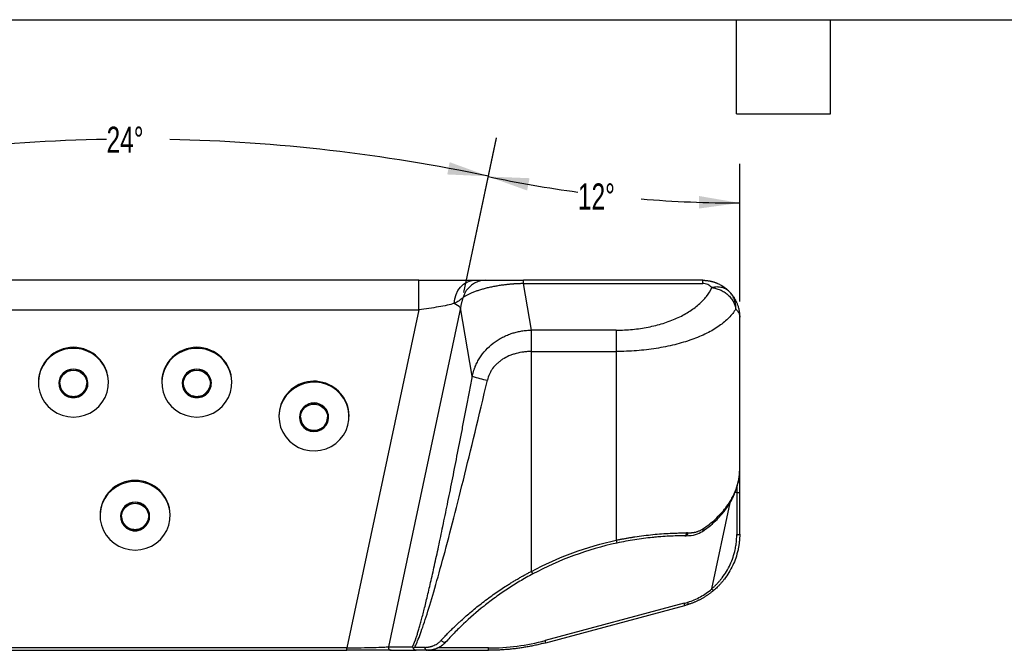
# Model space of a CAD drawing. Header units: millimetres. Extents: x 32 to 1494, y 32 to 1048.
# Tile 19 of 27: x 389 to 788, y 792 to 1048. Entities that reach past the tile are written whole.
import ezdxf

# ---------------------------------------------------------------- set-up
doc = ezdxf.new("R2010")
doc.units = ezdxf.units.MM
doc.header["$LTSCALE"] = 5
doc.layers.add('DIMENSIONS', color=140, linetype='Continuous', lineweight=25)
doc.layers.add('TEXT', color=140, linetype='Continuous', lineweight=25)
doc.styles.add('SLDTEXTSTYLE0', font='TXT', dxfattribs={"width": 0.7})
doc.dimstyles.new('SLDDIMSTYLE3', dxfattribs={"dimtxt": 10.790039, "dimasz": 16.51, "dimexe": 0, "dimexo": 0.0625, "dimgap": 2.69751, "dimtad": 0, "dimtih": 1, "dimtoh": 1, "dimdec": 4, "dimlfac": 5, "dimzin": 12, "dimdsep": 46, "dimtxsty": 'SLDTEXTSTYLE0', "dimsah": 1, "dimcen": 0.09, "dimadec": 0, "dimazin": 3, "dimtfac": 1, "dimtdec": 0, "dimtofl": 0, "dimtmove": 0, "dimatfit": 3, "dimfxl": 0, "dimfrac": 2, "dimtolj": 1, "dimtzin": 12, "dimarcsym": 0})

# ---------------------------------------------------------------- blocks, each defined once
blk = doc.blocks.new('_D_8')
at = {"layer": 'DIMENSIONS'}
for p, q in [((302.63, 937.1), (289.3, 999.79)), ((568.92, 937.1), (582.24, 999.79))]:
    blk.add_line(p, q, dxfattribs=at)
for start, end in [(90.96113, 102), (78, 88.8313)]:
    blk.add_arc((435.77, 310.7), 688.61, start, end, dxfattribs=at)
for points in [[(292.6, 984.27), (309.29, 985.01), (308.29, 989.99)], [(578.94, 984.27), (563.25, 989.99), (562.26, 985.01)]]:
    blk.add_solid(points, dxfattribs=at)
at = {"layer": 'DIMENSIONS', "insert": (424.22, 1004.38), "char_height": 10.583, "attachment_point": 1, "style": 'SLDTEXTSTYLE0'}
blk.add_mtext('24°', dxfattribs=at)
blk = doc.blocks.new('_D_10')
at = {"layer": 'DIMENSIONS'}
for p, q in [((568.92, 937.1), (582.22, 999.69)), ((680.77, 933.46), (680.77, 989.33))]:
    blk.add_line(p, q, dxfattribs=at)
for start, end in [(258, 262.3096), (265.3211, 270)]:
    blk.add_arc((680.77, 1463.34), 489.88, start, end, dxfattribs=at)
for points in [[(578.92, 984.16), (594.64, 978.5), (595.61, 983.49)], [(680.77, 973.45), (664.31, 976.27), (664.22, 971.19)]]:
    blk.add_solid(points, dxfattribs=at)
at = {"layer": 'DIMENSIONS', "insert": (615.22, 981.37), "char_height": 10.583, "attachment_point": 1, "style": 'SLDTEXTSTYLE0'}
blk.add_mtext('12°', dxfattribs=at)

msp = doc.modelspace()

# ---------------------------------------------------------------- linework, layer by layer
for p, q in [((550.738857, 942.112455), (320.807455, 942.112455)), ((550.738857, 930.151293), (550.738857, 942.112455)), ((593.095425, 940.772709), (593.095425, 942.112455)), ((665.773156, 942.112455), (593.095425, 942.112455)), ((665.773156, 940.772709), (665.773156, 942.112455)), ((596.393745, 921.905195), (593.095425, 940.772709)), ((593.095425, 940.772709), (665.773156, 940.772709)), ((320.807455, 930.151293), (550.738857, 930.151293)), ((550.738857, 930.151293), (521.602841, 793.077115)), ((567.597917, 930.889254), (538.397592, 793.512525)), ((572.422409, 903.291518), (567.597917, 930.889254)), ((680.735323, 927.562661), (680.773156, 927.112455)), ((680.773156, 865.666477), (680.773156, 927.112455)), ((596.363302, 913.244906), (596.343159, 921.904262)), ((596.393745, 913.244941), (596.393745, 921.905195)), ((630.773156, 921.905195), (596.393745, 921.905195)), ((630.773156, 921.905195), (630.773156, 913.244941)), ((596.363302, 913.244906), (596.393745, 913.244941)), ((596.363302, 824.125205), (596.363302, 913.244906)), ((596.393745, 913.244941), (630.773156, 913.244941)), ((630.773156, 913.244941), (630.773156, 836.761609)), ((396.573156, 900.94099), (396.573156, 900.607592)), ((404.873156, 900.313418), (404.873156, 900.274195)), ((416.673156, 900.274195), (416.673156, 900.313418)), ((424.973156, 900.607592), (424.973156, 900.94099)), ((446.573156, 900.94099), (446.573156, 900.607592)), ((454.873156, 900.313418), (454.873156, 900.274195)), ((466.673156, 900.274195), (466.673156, 900.313418)), ((474.973156, 900.607592), (474.973156, 900.94099)), ((460.773156, 894.920224), (458.889861, 895.272475)), ((494.073156, 887.21286), (494.073156, 886.879463)), ((502.373156, 886.585289), (502.373156, 886.546065)), ((502.810206, 886.56294), (503.075561, 888.348973)), ((514.173156, 886.546065), (514.173156, 886.585289)), ((522.473156, 886.879463), (522.473156, 887.21286)), ((513.470751, 884.821605), (512.5154, 883.191613)), ((680.68879, 863.855482), (680.773156, 865.666477)), ((679.573156, 858.035357), (679.573156, 856.034777)), ((679.573156, 856.034777), (678.868066, 856.034777)), ((679.573156, 856.034777), (679.573156, 839.012352)), ((680.773156, 839.247692), (680.773156, 856.270117)), ((676.798091, 851.839613), (669.403262, 817.049676)), ((421.573156, 847.009053), (421.573156, 846.675655)), ((429.873156, 846.381481), (429.873156, 846.342258)), ((441.673156, 846.342258), (441.673156, 846.381481)), ((449.973156, 846.675655), (449.973156, 847.009053)), ((658.537727, 838.52074), (658.970535, 838.52074)), ((659.663913, 839.72074), (659.220463, 839.72074)), ((630.773156, 836.761609), (631.026074, 835.588565)), ((596.929672, 823.067271), (596.363302, 824.125205)), ((658.309091, 811.177513), (601.989509, 796.086727)), ((602.218145, 795.17913), (658.537727, 810.269917)), ((660.066713, 810.723495), (659.776917, 811.612948)), ((521.602841, 793.077115), (349.943471, 793.077115)), ((349.943471, 792.112455), (521.602841, 792.112455)), ((521.602841, 792.112455), (521.602841, 793.077115)), ((538.397592, 793.512525), (548.11774, 793.512525)), ((539.557708, 792.112455), (549.640993, 792.112455)), ((553.145222, 793.312455), (549.049557, 793.312455)), ((554.357466, 792.112455), (578.924431, 792.112455)), ((579.006378, 793.06094), (558.395367, 793.06094))]:
    msp.add_line(p, q)
at = {"flags": 128}
for points in [[(565.094327, 932.667994), (565.324111, 934.537865), (565.835484, 936.32099), (566.610156, 937.953592), (567.620421, 939.377281), (568.830144, 940.541136), (570.19606, 941.403533), (571.669314, 941.933625), (573.197216, 942.112455)], [(410.773156, 886.683347), (413.050996, 886.863662), (415.269842, 887.399938), (417.372225, 888.278285), (419.303696, 889.475955), (421.014231, 890.961928), (422.459527, 892.697719), (423.602152, 894.638372), (424.412513, 896.733624), (424.869622, 898.92921), (424.96164, 901.168265), (424.686183, 903.392799), (424.050387, 905.545198), (423.070717, 907.569715), (421.772546, 909.413917), (420.189498, 911.03004), (418.362571, 912.376227), (416.339082, 913.417612), (414.171438, 914.127225), (411.915781, 914.486686), (409.630531, 914.486686), (407.374874, 914.127225), (405.20723, 913.417612), (403.183741, 912.376227), (401.356814, 911.03004), (399.773766, 909.413917), (398.475595, 907.569715), (397.495925, 905.545198), (396.860129, 903.392799), (396.584672, 901.168265), (396.67669, 898.92921), (397.133799, 896.733624), (397.94416, 894.638372), (399.086785, 892.697719), (400.532081, 890.961928), (402.242616, 889.475955), (404.174087, 888.278285), (406.276471, 887.399938), (408.495316, 886.863662), (410.773156, 886.683347)], [(460.773156, 886.683347), (463.050996, 886.863662), (465.269842, 887.399938), (467.372225, 888.278285), (469.303696, 889.475955), (471.014231, 890.961928), (472.459527, 892.697719), (473.602152, 894.638372), (474.412513, 896.733624), (474.869622, 898.92921), (474.96164, 901.168265), (474.686183, 903.392799), (474.050387, 905.545198), (473.070717, 907.569715), (471.772546, 909.413917), (470.189498, 911.03004), (468.362571, 912.376227), (466.339082, 913.417612), (464.171438, 914.127225), (461.915781, 914.486686), (459.630531, 914.486686), (457.374874, 914.127225), (455.20723, 913.417612), (453.183741, 912.376227), (451.356814, 911.03004), (449.773766, 909.413917), (448.475595, 907.569715), (447.495925, 905.545198), (446.860129, 903.392799), (446.584672, 901.168265), (446.67669, 898.92921), (447.133799, 896.733624), (447.94416, 894.638372), (449.086785, 892.697719), (450.532081, 890.961928), (452.242616, 889.475955), (454.174087, 888.278285), (456.276471, 887.399938), (458.495316, 886.863662), (460.773156, 886.683347)], [(410.773156, 906.059621), (409.305886, 905.877861), (407.930809, 905.344002), (406.734328, 904.491589), (405.791621, 903.374181), (405.161923, 902.06199), (404.884798, 900.637465), (404.977661, 899.190114), (405.434676, 897.81088), (406.227128, 896.586426), (407.305223, 895.593687), (408.601221, 894.895042), (410.03369, 894.534389), (411.512622, 894.534389), (412.945091, 894.895042), (414.241089, 895.593687), (415.319184, 896.586426), (416.111636, 897.81088), (416.568651, 899.190114), (416.661514, 900.637465), (416.384389, 902.06199), (415.754691, 903.374181), (414.811984, 904.491589), (413.615503, 905.344002), (412.240426, 905.877861), (410.773156, 906.059621)], [(460.773156, 906.059621), (459.305886, 905.877861), (457.930809, 905.344002), (456.734328, 904.491589), (455.791621, 903.374181), (455.161923, 902.06199), (454.884798, 900.637465), (454.977661, 899.190114), (455.434676, 897.81088), (456.227128, 896.586426), (457.305223, 895.593687), (458.601221, 894.895042), (460.03369, 894.534389), (461.512622, 894.534389), (462.945091, 894.895042), (464.241089, 895.593687), (465.319184, 896.586426), (466.111636, 897.81088), (466.568651, 899.190114), (466.661514, 900.637465), (466.384389, 902.06199), (465.754691, 903.374181), (464.811984, 904.491589), (463.615503, 905.344002), (462.240426, 905.877861), (460.773156, 906.059621)], [(410.773156, 905.667389), (412.196661, 905.48362), (413.523156, 904.944838), (414.662243, 904.087759), (415.536296, 902.970792), (416.085748, 901.670056), (416.273156, 900.274195), (416.085748, 898.878334), (415.536296, 897.577598), (414.662243, 896.460631), (413.523156, 895.603552), (412.196661, 895.06477), (410.773156, 894.881001), (409.349651, 895.06477), (408.023156, 895.603552), (406.884069, 896.460631), (406.010016, 897.577598), (405.460564, 898.878334), (405.273156, 900.274195), (405.460564, 901.670056), (406.010016, 902.970792), (406.884069, 904.087759), (408.023156, 904.944838), (409.349651, 905.48362), (410.773156, 905.667389)], [(460.773156, 905.667389), (462.196661, 905.48362), (463.523156, 904.944838), (464.662243, 904.087759), (465.536296, 902.970792), (466.085748, 901.670056), (466.273156, 900.274195), (466.085748, 898.878334), (465.536296, 897.577598), (464.662243, 896.460631), (463.523156, 895.603552), (462.196661, 895.06477), (460.773156, 894.881001), (459.349651, 895.06477), (458.023156, 895.603552), (456.884069, 896.460631), (456.010016, 897.577598), (455.460564, 898.878334), (455.273156, 900.274195), (455.460564, 901.670056), (456.010016, 902.970792), (456.884069, 904.087759), (458.023156, 904.944838), (459.349651, 905.48362), (460.773156, 905.667389)], [(494.85391, 891.432975), (494.282786, 889.263211), (494.074005, 887.03171), (494.232974, 884.796266), (494.755577, 882.614776), (495.628278, 880.543739), (496.828474, 878.636793), (498.325082, 876.943329), (500.07934, 875.507205), (502.045813, 874.365617), (504.173572, 873.54813), (506.407507, 873.075918), (508.689761, 872.961211), (510.961226, 873.206979), (513.163071, 873.806858), (515.23827, 874.745309), (517.133076, 875.99803), (518.798415, 877.532573), (520.191155, 879.309196), (521.275225, 881.281885), (522.022549, 883.399548), (522.41377, 885.60734), (522.438757, 887.848078), (522.096862, 890.06373), (521.396941, 892.196911), (520.35712, 894.192373), (519.004332, 895.998435), (517.373611, 897.56832), (515.507193, 898.861369), (513.453418, 899.844093), (511.265476, 900.49104), (509.000035, 900.785454), (506.715768, 900.71971), (504.471837, 900.295511), (502.326358, 899.523844), (500.334898, 898.424694), (498.549034, 897.026528), (497.01502, 895.365559), (495.772586, 893.484804), (494.85391, 891.432975)], [(513.848758, 884.654113), (514.153418, 886.073222), (514.088599, 887.52204), (513.658374, 888.909535), (512.889776, 890.148524), (511.831099, 891.161158), (510.548864, 891.883808), (509.123637, 892.271068), (507.644972, 892.298605), (506.205777, 891.964689), (504.896484, 891.290301), (503.799359, 890.317815), (502.98334, 889.108337), (502.499699, 887.737861), (502.378825, 886.2925), (502.628315, 884.863072), (503.23249, 883.539393), (504.153389, 882.404634), (505.333148, 881.530096), (506.697638, 880.97073), (508.161124, 880.761683), (509.63165, 880.916089), (511.016816, 881.424248), (512.229588, 882.25423), (513.193763, 883.353883), (513.848758, 884.654113)], [(513.470751, 884.782381), (512.828132, 883.523364), (511.875099, 882.470339), (510.6766, 881.695069), (509.31431, 881.250385), (507.881067, 881.166594), (506.474544, 881.449404), (505.190594, 882.079544), (504.116715, 883.014069), (503.326091, 884.189295), (502.872601, 885.52513), (502.78715, 886.93054), (503.075561, 888.30975), (503.71818, 889.568766), (504.671213, 890.621791), (505.869712, 891.397062), (507.232002, 891.841746), (508.665245, 891.925537), (510.071768, 891.642727), (511.355718, 891.012587), (512.429597, 890.078062), (513.220221, 888.902836), (513.673711, 887.567001), (513.759162, 886.16159), (513.470751, 884.782381)], [(513.470751, 884.821605), (513.759162, 886.200814), (513.773156, 886.585289)], [(435.773156, 832.75141), (438.050996, 832.931725), (440.269842, 833.468001), (442.372225, 834.346348), (444.303696, 835.544018), (446.014231, 837.029991), (447.459527, 838.765782), (448.602152, 840.706435), (449.412513, 842.801687), (449.869622, 844.997273), (449.96164, 847.236328), (449.686183, 849.460862), (449.050387, 851.613261), (448.070717, 853.637778), (446.772546, 855.48198), (445.189498, 857.098103), (443.362571, 858.444289), (441.339082, 859.485675), (439.171438, 860.195287), (436.915781, 860.554749), (434.630531, 860.554749), (432.374874, 860.195287), (430.20723, 859.485675), (428.183741, 858.444289), (426.356814, 857.098103), (424.773766, 855.48198), (423.475595, 853.637778), (422.495925, 851.613261), (421.860129, 849.460862), (421.584672, 847.236328), (421.67669, 844.997273), (422.133799, 842.801687), (422.94416, 840.706435), (424.086785, 838.765782), (425.532081, 837.029991), (427.242616, 835.544018), (429.174087, 834.346348), (431.276471, 833.468001), (433.495316, 832.931725), (435.773156, 832.75141)], [(435.773156, 852.127684), (434.305886, 851.945924), (432.930809, 851.412065), (431.734328, 850.559652), (430.791621, 849.442244), (430.161923, 848.130053), (429.884798, 846.705528), (429.977661, 845.258177), (430.434676, 843.878943), (431.227128, 842.654488), (432.305223, 841.66175), (433.601221, 840.963105), (435.03369, 840.602452), (436.512622, 840.602452), (437.945091, 840.963105), (439.241089, 841.66175), (440.319184, 842.654488), (441.111636, 843.878943), (441.568651, 845.258177), (441.661514, 846.705528), (441.384389, 848.130053), (440.754691, 849.442244), (439.811984, 850.559652), (438.615503, 851.412065), (437.240426, 851.945924), (435.773156, 852.127684)], [(435.773156, 851.735451), (437.196661, 851.551683), (438.523156, 851.0129), (439.662243, 850.155822), (440.536296, 849.038855), (441.085748, 847.738119), (441.273156, 846.342258), (441.085748, 844.946396), (440.536296, 843.645661), (439.662243, 842.528694), (438.523156, 841.671615), (437.196661, 841.132833), (435.773156, 840.949064), (434.349651, 841.132833), (433.023156, 841.671615), (431.884069, 842.528694), (431.010016, 843.645661), (430.460564, 844.946396), (430.273156, 846.342258), (430.460564, 847.738119), (431.010016, 849.038855), (431.884069, 850.155822), (433.023156, 851.0129), (434.349651, 851.551683), (435.773156, 851.735451)], [(658.537727, 838.52074), (658.670922, 838.543797), (658.798999, 838.612084), (658.917035, 838.722976), (659.020494, 838.872212), (659.105401, 839.054056), (659.168493, 839.26152), (659.207344, 839.486631), (659.220463, 839.72074)], [(659.663913, 839.72074), (659.65059, 839.486631), (659.611132, 839.26152), (659.547057, 839.054056), (659.460827, 838.872212), (659.355755, 838.722976), (659.235879, 838.612084), (659.105806, 838.543797), (658.970535, 838.52074)], [(561.608156, 795.41477), (561.452397, 795.306045), (561.244135, 795.262471), (560.998239, 795.287159), (560.732268, 795.378346), (560.465211, 795.529521), (560.216138, 795.72989), (560.002832, 795.965146), (559.840525, 796.218492)]]:
    msp.add_lwpolyline(points, dxfattribs=at)
for centre, radius, start, end in [((577.960345, 932.448744), 9.664483, 90.72470395, 164.1906744), ((562.414938, 926.245452), 6.959035, 41.85943809, 67.35482986), ((410.773156, 900.731045), 14.201552, 0.84704813, 179.15295187), ((460.773156, 900.731045), 14.201552, 0.84704813, 179.15295187), ((410.700367, 900.27194), 5.827359, 89.28430446, 179.59217689), ((410.827575, 900.253206), 5.845892, 0.59015329, 90.53336537), ((460.700367, 900.27194), 5.827359, 89.28430446, 179.59217689), ((460.827575, 900.253206), 5.845892, 0.59015329, 90.53336537), ((584.28375, 934.693729), 33.567697, 249.3072898, 260.11601049), ((410.773156, 900.391549), 5.500555, 180.81386381, 359.18613619), ((460.773156, 900.391549), 5.500555, 180.81386381, 359.18613619), ((508.247214, 886.964441), 14.228111, 1.00042045, 160.27560759), ((507.748051, 887.211826), 13.674895, 160.54545201, 179.99566497), ((508.273156, 886.497777), 5.900649, 0.84977645, 179.15022355), ((508.283963, 886.686115), 5.51173, 181.04817036, 340.22785769), ((435.773156, 846.799108), 14.201552, 0.84704813, 179.15295187), ((679.861618, 857.740988), 1.730423, 260.40399424, 301.78761233), ((435.700367, 846.340003), 5.827359, 89.28430446, 179.59217689), ((435.827575, 846.321269), 5.845892, 0.59015329, 90.53336537), ((435.773156, 846.459612), 5.500555, 180.81386381, 359.18613619), ((665.126403, 840.92245), 0.817298, 312.70945776, 28.48175884), ((679.861618, 840.718563), 1.730423, 260.40399424, 301.78761233), ((658.537727, 707.988165), 130.532575, 102.16716701, 118.1625466), ((641.197041, 806.384154), 17.770722, 12.63039585, 15.64841014), ((584.877459, 791.293368), 17.770722, 12.63039585, 15.64841014), ((539.572191, 793.305135), 1.192768, 169.98691587, 269.30423838), ((554.270224, 793.236591), 1.127557, 176.14214205, 265.53561024), ((575.828297, 792.857736), 3.184571, 346.46562961, 3.65847956)]:
    msp.add_arc(centre, radius, start, end)
for points, knots in [([(550.738857, 942.112455), (552.896795, 942.112455), (555.065316, 942.112455), (559.296046, 942.112455), (561.357969, 942.112455), (565.253505, 942.112455), (567.086891, 942.112455), (570.416927, 942.112455), (571.913354, 942.112455), (573.197216, 942.112455)], [0, 0, 0, 0, 0.25, 0.25, 0.5, 0.5, 0.75, 0.75, 1, 1, 1, 1]), ([(573.197216, 942.112455), (574.247742, 942.112455), (575.154709, 942.112455), (576.701238, 942.112455), (577.341509, 942.112455), (577.838108, 942.112455)], [0, 0, 0, 0, 0.5, 0.5, 1, 1, 1, 1]), ([(577.838108, 942.112455), (578.614227, 942.112455), (579.576835, 942.112455), (581.794296, 942.112455), (583.048756, 942.112455), (585.742976, 942.112455), (587.182408, 942.112455), (590.124105, 942.112455), (591.626015, 942.112455), (593.095425, 942.112455)], [0, 0, 0, 0, 0.25, 0.25, 0.5, 0.5, 0.75, 0.75, 1, 1, 1, 1]), ([(665.773156, 942.112455), (665.893673, 942.111616), (666.134942, 942.109937), (666.496939, 942.09634), (666.859143, 942.074588), (667.221341, 942.043853), (667.583315, 942.00432), (667.944848, 941.95591), (668.305719, 941.898621), (668.665707, 941.832437), (669.024589, 941.757354), (669.382142, 941.67337), (669.738141, 941.580492), (670.092359, 941.478729), (670.44457, 941.368099), (670.794548, 941.248624), (671.142062, 941.120334), (671.486892, 940.983258), (672.195899, 940.680891), (673.251195, 940.147372), (674.299297, 939.470759), (675.04152, 938.911561), (675.512893, 938.525824), (675.973337, 938.115892), (676.423412, 937.683072), (676.708066, 937.378698), (676.851673, 937.225143)], [0, 0, 0, 0, 0.02809816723, 0.05625099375, 0.0844640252, 0.11274277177, 0.14109270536, 0.16951925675, 0.19802781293, 0.22662371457, 0.25531225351, 0.28409867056, 0.31298815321, 0.34198583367, 0.37109678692, 0.40032602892, 0.42967851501, 0.45915913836, 0.48877272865, 0.61392722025, 0.74340762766, 0.79287841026, 0.84326053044, 0.89456683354, 0.94680948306, 1, 1, 1, 1]), ([(593.095425, 940.772709), (592.956089, 940.770055), (592.677093, 940.764741), (592.25799, 940.753732), (591.838038, 940.740473), (591.417331, 940.724736), (590.995995, 940.70657), (590.574145, 940.685953), (590.151903, 940.662883), (589.729389, 940.637356), (589.306723, 940.60937), (588.884026, 940.578924), (588.461421, 940.546021), (588.039028, 940.510664), (587.616972, 940.472859), (587.195375, 940.432612), (586.774361, 940.389933), (586.354047, 940.344834), (585.463616, 940.243989), (584.107594, 940.068426), (582.325232, 939.789032), (580.567528, 939.462285), (578.869188, 939.093656), (577.233935, 938.684739), (575.696678, 938.2442), (574.237067, 937.767766), (572.898473, 937.27031), (571.651533, 936.743552), (570.726802, 936.297638), (570.041553, 935.932423), (569.56366, 935.659638), (569.097538, 935.375192), (568.808379, 935.180596), (568.661434, 935.081706)], [0, 0, 0, 0, 0.0120639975, 0.0241561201, 0.0362800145, 0.0484392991, 0.0606375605, 0.0728783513, 0.0851651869, 0.0975015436, 0.109890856, 0.1223365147, 0.1348418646, 0.1474102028, 0.1600447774, 0.1727487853, 0.1855253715, 0.1983776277, 0.2113085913, 0.2678804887, 0.3266680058, 0.3878682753, 0.451656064, 0.5156731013, 0.5829230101, 0.6494935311, 0.719719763, 0.7876420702, 0.859658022, 0.8929676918, 0.927459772, 0.9631365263, 1, 1, 1, 1]), ([(630.773156, 921.905195), (632.963906, 921.905195), (635.154605, 922.009337), (639.477072, 922.423104), (641.608776, 922.732724), (645.755806, 923.549113), (647.771082, 924.055871), (651.630973, 925.252892), (653.475541, 925.943139), (656.944323, 927.488549), (658.568497, 928.343693), (661.552738, 930.195866), (662.91277, 931.192872), (665.332088, 933.301919), (666.391344, 934.413933), (668.180573, 936.723045), (668.910517, 937.920103), (669.465995, 939.143605)], [0, 0, 0, 0, 0.125, 0.125, 0.25, 0.25, 0.375, 0.375, 0.5, 0.5, 0.625, 0.625, 0.75, 0.75, 0.875, 0.875, 1, 1, 1, 1]), ([(669.465995, 939.143605), (668.999114, 939.655076), (668.424807, 940.06785), (667.157721, 940.626828), (666.465619, 940.772709), (665.773156, 940.772709)], [0, 0, 0, 0, 0.5, 0.5, 1, 1, 1, 1]), ([(676.851673, 937.225143), (676.447868, 937.667514), (675.967764, 938.063188), (674.877238, 938.713631), (674.26703, 938.967939), (672.964375, 939.306309), (672.272464, 939.390232), (670.868802, 939.387666), (670.157613, 939.301435), (669.465995, 939.143605)], [0, 0, 0, 0, 0.25, 0.25, 0.5, 0.5, 0.75, 0.75, 1, 1, 1, 1]), ([(669.465995, 939.143605), (670.002972, 939.082657), (670.556998, 938.980175), (671.676532, 938.682345), (672.241947, 938.486899), (673.355377, 938.00096), (673.903232, 937.710426), (674.950255, 937.042198), (675.44924, 936.664551), (676.370186, 935.840044), (676.792004, 935.393312), (677.538392, 934.455931), (677.862909, 933.965446), (678.405687, 932.968612), (678.623993, 932.462405), (678.956659, 931.460106), (679.071128, 930.964096), (679.139205, 930.483351)], [0, 0, 0, 0, 0.125, 0.125, 0.25, 0.25, 0.375, 0.375, 0.5, 0.5, 0.625, 0.625, 0.75, 0.75, 0.875, 0.875, 1, 1, 1, 1]), ([(568.661434, 935.081706), (568.19505, 934.66017), (567.658338, 934.230064), (566.469415, 933.411515), (565.816048, 933.022651), (565.094327, 932.667994)], [0, 0, 0, 0, 0.5, 0.5, 1, 1, 1, 1]), ([(568.661434, 935.081706), (568.607671, 934.917769), (568.499449, 934.587775), (568.347446, 934.085968), (568.202032, 933.575247), (568.064373, 933.055407), (567.934509, 932.526618), (567.813072, 931.988909), (567.699467, 931.44255), (567.631903, 931.074426), (567.597917, 930.889254)], [0, 0, 0, 0, 0.1195688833, 0.2406831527, 0.3633461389, 0.4875610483, 0.6133309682, 0.740658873, 0.8695476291, 1, 1, 1, 1]), ([(679.139205, 930.483351), (679.181942, 931.090155), (679.16742, 931.708419), (679.014689, 932.933817), (678.87642, 933.540735), (678.480488, 934.707623), (678.222896, 935.267383), (677.606264, 936.309445), (677.2474, 936.791622), (676.851673, 937.225143)], [0, 0, 0, 0, 0.25, 0.25, 0.5, 0.5, 0.75, 0.75, 1, 1, 1, 1]), ([(676.851673, 937.225143), (676.938654, 937.1284), (677.114404, 936.932927), (677.369805, 936.62914), (677.621921, 936.313711), (677.869347, 935.985956), (678.111667, 935.645936), (678.348165, 935.29354), (678.578184, 934.928736), (678.80103, 934.551507), (679.015995, 934.161869), (679.222355, 933.759871), (679.41937, 933.345595), (679.606291, 932.919151), (679.88488, 932.225349), (680.226459, 931.203428), (680.475476, 930.143222), (680.617781, 929.291505), (680.697046, 928.668873), (680.759854, 927.92966), (680.768515, 927.397541), (680.773156, 927.112455)], [0, 0, 0, 0, 0.03422208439, 0.06914737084, 0.10477623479, 0.14110902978, 0.17814608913, 0.21588772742, 0.25433424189, 0.29348591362, 0.33334300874, 0.37390577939, 0.41517446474, 0.4571492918, 0.49983047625, 0.61779802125, 0.74992656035, 0.79679297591, 0.85409430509, 0.92183014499, 1, 1, 1, 1]), ([(565.094327, 932.667994), (564.256836, 932.444873), (563.287358, 932.216245), (561.141427, 931.761415), (559.965116, 931.535244), (557.475074, 931.098707), (556.161489, 930.888367), (553.474549, 930.495932), (552.101356, 930.31386), (550.738857, 930.151293)], [0, 0, 0, 0, 0.25, 0.25, 0.5, 0.5, 0.75, 0.75, 1, 1, 1, 1]), ([(679.139205, 930.483351), (678.444858, 929.25985), (677.532427, 928.062791), (675.295891, 925.753679), (673.971821, 924.641665), (670.947674, 922.532618), (669.247634, 921.535612), (665.517332, 919.683439), (663.487115, 918.828295), (659.151137, 917.282885), (656.845428, 916.592638), (652.020564, 915.395617), (649.501468, 914.888859), (644.317681, 914.07247), (641.653051, 913.76285), (636.249968, 913.349083), (633.511594, 913.244941), (630.773156, 913.244941)], [0, 0, 0, 0, 0.125, 0.125, 0.25, 0.25, 0.375, 0.375, 0.5, 0.5, 0.625, 0.625, 0.75, 0.75, 0.875, 0.875, 1, 1, 1, 1]), ([(679.139205, 930.483351), (679.298315, 930.333654), (679.63134, 930.020333), (680.042186, 929.485249), (680.371448, 928.916392), (680.591936, 928.339473), (680.713945, 927.893978), (680.730612, 927.635673), (680.735323, 927.562661)], [0, 0, 0, 0, 0.1740904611, 0.3643787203, 0.5709031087, 0.7541974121, 0.9305212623, 1, 1, 1, 1]), ([(572.422409, 903.291518), (572.45989, 903.457211), (572.534801, 903.788373), (572.6603, 904.28115), (572.795273, 904.770356), (572.940627, 905.255568), (573.096062, 905.736672), (573.261595, 906.213473), (573.437158, 906.685805), (573.808333, 907.621443), (574.444088, 908.998639), (575.765574, 911.298921), (577.819926, 913.982616), (580.290696, 916.242473), (582.496591, 917.793588), (584.222231, 918.812219), (586.119895, 919.732512), (587.733208, 920.354116), (588.984891, 920.754439), (589.823316, 920.993018), (590.686812, 921.208393), (591.574752, 921.398776), (592.486356, 921.562266), (593.420709, 921.697214), (594.376756, 921.80092), (595.353271, 921.874655), (596.011266, 921.894335), (596.343159, 921.904262)], [0, 0, 0, 0, 0.0156912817, 0.0313614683, 0.0470114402, 0.0626420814, 0.0782542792, 0.0938489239, 0.109426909, 0.1249891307, 0.1872571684, 0.2501488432, 0.3713879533, 0.4997949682, 0.5579221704, 0.6189519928, 0.6829003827, 0.7497811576, 0.7755045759, 0.8017465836, 0.8285076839, 0.8557883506, 0.883589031, 0.9119101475, 0.9407520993, 0.9701152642, 1, 1, 1, 1]), ([(596.363302, 913.244906), (595.83727, 913.243927), (595.307957, 913.226451), (594.248831, 913.157457), (593.724853, 913.106383), (592.16926, 912.904388), (591.153867, 912.705115), (589.663928, 912.305464), (589.170655, 912.154562), (588.20718, 911.821055), (587.7381, 911.639047), (586.368215, 911.047317), (585.504494, 910.592252), (584.285693, 909.812442), (583.891611, 909.535396), (583.145339, 908.959132), (582.791061, 908.658706), (581.783534, 907.720721), (581.185294, 907.04665), (580.398861, 905.959417), (580.156691, 905.585817), (579.71804, 904.82856), (579.520314, 904.443228), (578.988828, 903.267845), (578.716473, 902.458476), (578.521726, 901.624266)], [0, 0, 0, 0, 0.0625, 0.0625, 0.125, 0.125, 0.25, 0.25, 0.3125, 0.3125, 0.375, 0.375, 0.5, 0.5, 0.5625, 0.5625, 0.625, 0.625, 0.75, 0.75, 0.8125, 0.8125, 0.875, 0.875, 1, 1, 1, 1]), ([(405.273156, 900.313418), (405.273156, 901.743742), (405.852648, 903.115591), (407.91549, 905.138373), (409.314507, 905.706612), (410.773156, 905.706612)], [0, 0, 0, 0, 0.5, 0.5, 1, 1, 1, 1]), ([(410.773156, 905.706612), (412.231805, 905.706612), (413.630822, 905.138373), (415.693664, 903.115591), (416.273156, 901.743742), (416.273156, 900.313418)], [0, 0, 0, 0, 0.5, 0.5, 1, 1, 1, 1]), ([(455.273156, 900.313418), (455.273156, 901.743742), (455.852648, 903.115591), (457.91549, 905.138373), (459.314507, 905.706612), (460.773156, 905.706612)], [0, 0, 0, 0, 0.5, 0.5, 1, 1, 1, 1]), ([(460.773156, 905.706612), (462.231805, 905.706612), (463.630822, 905.138373), (465.693664, 903.115591), (466.273156, 901.743742), (466.273156, 900.313418)], [0, 0, 0, 0, 0.5, 0.5, 1, 1, 1, 1]), ([(548.11774, 793.512525), (548.141731, 793.550626), (548.190063, 793.627386), (548.263987, 793.754878), (548.339573, 793.892337), (548.416894, 794.040633), (548.495928, 794.199524), (548.576682, 794.369077), (548.659154, 794.549271), (548.743345, 794.740112), (548.829254, 794.941597), (548.916882, 795.153726), (549.006228, 795.376499), (549.097293, 795.609915), (549.190077, 795.853974), (549.284579, 796.108676), (549.380801, 796.374022), (549.478742, 796.65001), (549.696194, 797.275431), (550.043095, 798.326935), (550.526128, 799.893292), (551.039894, 801.654949), (551.586911, 803.620885), (552.166829, 805.791128), (552.779215, 808.165577), (553.421391, 810.734181), (554.346247, 814.536873), (555.574613, 819.782324), (557.122148, 826.661447), (558.775248, 834.260931), (560.523097, 842.532066), (562.359589, 851.443116), (564.267881, 860.911173), (566.245088, 870.917129), (567.916931, 879.531622), (569.279214, 886.636561), (570.316051, 892.087439), (571.366798, 897.650732), (572.068283, 901.399205), (572.422409, 903.291518)], [0, 0, 0, 0, 0.0024907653, 0.0050179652, 0.0075843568, 0.0101925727, 0.0128451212, 0.0155443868, 0.0182926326, 0.0210920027, 0.0239445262, 0.0268521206, 0.0298165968, 0.0328396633, 0.0359229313, 0.0390679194, 0.0422760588, 0.0455486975, 0.0488871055, 0.0641316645, 0.0806717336, 0.0985733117, 0.1178884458, 0.1389230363, 0.1614180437, 0.1854019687, 0.2108983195, 0.2667214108, 0.3285082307, 0.3961115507, 0.4693800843, 0.5475140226, 0.6307992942, 0.7176995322, 0.809091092, 0.8554150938, 0.9026729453, 0.9508671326, 1, 1, 1, 1]), ([(549.049581, 793.312455), (549.640153, 794.444602), (550.325521, 796.046639), (551.877589, 800.171038), (552.744285, 802.69339), (554.648663, 808.628425), (555.686292, 812.040845), (557.920129, 819.715304), (559.116249, 823.976883), (561.652741, 833.29868), (562.993009, 838.358328), (565.80172, 849.21561), (567.270055, 855.012562), (571.840938, 873.406724), (575.109054, 887.005691), (578.521726, 901.624266)], [0, 0, 0, 0, 0.125, 0.125, 0.25, 0.25, 0.375, 0.375, 0.5, 0.5, 0.625, 0.625, 0.75, 0.75, 1, 1, 1, 1]), ([(410.773156, 894.920224), (410.072774, 894.97409), (409.183878, 895.042454), (408.418407, 895.460464), (408.256069, 895.549114)], [0, 0, 0, 0, 0.7879234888, 1, 1, 1, 1]), ([(414.690141, 896.53353), (414.68088, 896.52227), (414.43447, 896.222654), (413.797977, 895.786118), (412.535385, 895.097766), (411.467407, 894.990169), (410.773156, 894.920224)], [0, 0, 0, 0, 0.0101767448, 0.2707761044, 0.5259600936, 1, 1, 1, 1]), ([(503.075561, 888.348973), (503.371233, 888.966509), (503.826071, 889.916475), (504.893065, 890.883479), (505.851629, 891.471244), (506.917937, 891.85071), (508.345324, 892.055743), (510.114958, 891.80506), (511.665331, 890.929392), (512.656005, 889.903202), (513.261953, 888.958393), (513.619247, 887.91626), (513.822957, 887.095643), (513.745134, 886.652979), (513.730342, 886.56884)], [0, 0, 0, 0, 0.1337154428, 0.205696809, 0.2792057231, 0.3527146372, 0.4246960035, 0.5584114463, 0.6921268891, 0.7641082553, 0.8376171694, 0.9111260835, 0.9831074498, 1, 1, 1, 1]), ([(510.784413, 881.799902), (510.748664, 881.777692), (510.393695, 881.557155), (509.62141, 881.331763), (508.204916, 881.108652), (506.428044, 881.366802), (504.887234, 882.243416), (503.889122, 883.252188), (503.528189, 883.88047), (503.349422, 884.191653)], [0, 0, 0, 0, 0.0146021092, 0.1449895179, 0.2726674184, 0.5098469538, 0.7470264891, 0.8747043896, 1, 1, 1, 1]), ([(665.680988, 840.322051), (666.826057, 841.157444), (668.957447, 842.712415), (671.475523, 845.045279), (673.348207, 847.052565), (674.674217, 848.686854), (675.6564, 850.036236), (676.463669, 851.257136), (677.214381, 852.513984), (677.947917, 853.891926), (678.729136, 855.573975), (679.56033, 857.776172), (680.354746, 860.646095), (680.584799, 862.7908), (680.711584, 863.972775)], [0, 0, 0, 0, 0.1257648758, 0.2340942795, 0.3240160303, 0.3947636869, 0.4468745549, 0.496195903, 0.5481140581, 0.602642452, 0.6650014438, 0.7513060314, 0.8629413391, 1, 1, 1, 1]), ([(665.844783, 841.312202), (666.738358, 841.940941), (668.567418, 843.227907), (671.000511, 845.318187), (673.227053, 847.547254), (675.217042, 849.931147), (676.734428, 852.144837), (677.890895, 854.182776), (678.765773, 856.013645), (679.501512, 857.924697), (680.080236, 859.874283), (680.452956, 861.723587), (680.656785, 863.053476), (680.683974, 863.734792), (680.68879, 863.855482)], [0, 0, 0, 0, 0.098732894, 0.2020964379, 0.3061160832, 0.4121599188, 0.5247525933, 0.5968630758, 0.674296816, 0.7570588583, 0.8365604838, 0.9164637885, 0.9852022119, 1, 1, 1, 1]), ([(680.773156, 856.270117), (680.773156, 857.949998), (680.773156, 861.296386), (680.773156, 864.096831), (680.773156, 865.491457)], [0, 0, 0, 0, 0.5019981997, 1, 1, 1, 1]), ([(430.273156, 846.381481), (430.273156, 847.811804), (430.852648, 849.183653), (432.91549, 851.206436), (434.314507, 851.774675), (435.773156, 851.774675)], [0, 0, 0, 0, 0.5, 0.5, 1, 1, 1, 1]), ([(435.773156, 851.774675), (437.231805, 851.774675), (438.630822, 851.206436), (440.693664, 849.183653), (441.273156, 847.811804), (441.273156, 846.381481)], [0, 0, 0, 0, 0.5, 0.5, 1, 1, 1, 1]), ([(439.690141, 842.601593), (439.68088, 842.590333), (439.43447, 842.290717), (438.797977, 841.854181), (437.535385, 841.165829), (436.467407, 841.058232), (435.773156, 840.988287)], [0, 0, 0, 0, 0.0101767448, 0.2707761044, 0.5259600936, 1, 1, 1, 1]), ([(435.773156, 840.988287), (435.072774, 841.042153), (434.183878, 841.110517), (433.418407, 841.528527), (433.256069, 841.617177)], [0, 0, 0, 0, 0.7879234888, 1, 1, 1, 1]), ([(630.773156, 836.761609), (631.000223, 836.809044), (631.454075, 836.903855), (632.135217, 837.041588), (632.815921, 837.175924), (633.496125, 837.306549), (634.175687, 837.433545), (634.854486, 837.556892), (635.532395, 837.676594), (636.20929, 837.79265), (636.885043, 837.905061), (637.559539, 838.013827), (639.242361, 838.276639), (641.934105, 838.652438), (645.576156, 839.061957), (649.166208, 839.369805), (651.867652, 839.53201), (653.751931, 839.61399), (654.849472, 839.652978), (655.947363, 839.68333), (657.043817, 839.704845), (658.139159, 839.718281), (658.858422, 839.719917), (659.220463, 839.72074)], [0, 0, 0, 0, 0.0228476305, 0.0456669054, 0.0684584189, 0.0912227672, 0.1139605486, 0.1366723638, 0.1593588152, 0.1820205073, 0.2046580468, 0.2272720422, 0.2498631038, 0.3741039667, 0.4993039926, 0.6231091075, 0.7497662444, 0.7900506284, 0.8309006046, 0.8723184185, 0.9143062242, 0.9568660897, 1, 1, 1, 1]), ([(658.537727, 838.52074), (656.500841, 838.52074), (654.380384, 838.473117), (651.079823, 838.312169), (649.959554, 838.243591), (648.248891, 838.115871), (647.673622, 838.069154), (646.512898, 837.966994), (645.926333, 837.911427), (642.991072, 837.613107), (640.622839, 837.308094), (635.850863, 836.556798), (633.447044, 836.110545), (631.026074, 835.588565)], [0, 0, 0, 0, 0.25, 0.25, 0.375, 0.375, 0.4375, 0.4375, 0.5, 0.5, 0.75, 0.75, 1, 1, 1, 1]), ([(659.096704, 838.540773), (660.395882, 838.598392), (662.725607, 838.701716), (664.774617, 839.825119), (665.680989, 840.322052)], [0, 0, 0, 0, 0.5576534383, 1, 1, 1, 1]), ([(659.663913, 839.72074), (659.796324, 839.721563), (660.05926, 839.723198), (660.447299, 839.73665), (660.827109, 839.758196), (661.198535, 839.788592), (661.561728, 839.827641), (661.916762, 839.875396), (662.263729, 839.931843), (662.602724, 839.996984), (663.00926, 840.087654), (663.476754, 840.212187), (663.99734, 840.38193), (664.493976, 840.575997), (664.966815, 840.795174), (665.417827, 841.036649), (665.703376, 841.220939), (665.844783, 841.312202)], [0, 0, 0, 0, 0.0588208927, 0.1168031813, 0.17396666, 0.2303319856, 0.2859207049, 0.3407552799, 0.3948591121, 0.4482565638, 0.5009729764, 0.5890706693, 0.6749909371, 0.7588806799, 0.84089771, 0.9212108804, 1, 1, 1, 1]), ([(669.403262, 817.049676), (669.533785, 817.161546), (669.79467, 817.385148), (670.178, 817.728975), (670.5551, 818.078655), (670.925422, 818.434812), (671.289112, 818.797279), (671.646132, 819.1661), (671.996492, 819.541263), (672.340188, 819.922772), (672.677221, 820.310625), (673.007591, 820.70482), (673.331301, 821.105369), (674.190143, 822.207544), (675.477303, 824.094555), (676.960259, 826.888927), (678.131522, 829.827802), (678.782263, 832.192874), (679.121775, 833.897872), (679.286496, 834.913115), (679.414765, 835.932304), (679.505712, 836.955467), (679.562639, 837.982591), (679.569647, 838.668798), (679.573156, 839.012352)], [0, 0, 0, 0, 0.0205060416, 0.0409868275, 0.0614488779, 0.0818987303, 0.1023429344, 0.122788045, 0.1432406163, 0.1637071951, 0.1841943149, 0.2047084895, 0.2252562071, 0.2458439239, 0.3720410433, 0.4984979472, 0.6251375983, 0.7519606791, 0.7933674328, 0.8346795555, 0.8759478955, 0.9172234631, 0.9585572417, 1, 1, 1, 1]), ([(680.773156, 839.247692), (680.772142, 839.060062), (680.77015, 838.691152), (680.754447, 838.147482), (680.730647, 837.623187), (680.698859, 837.11838), (680.66028, 836.633146), (680.615787, 836.167539), (680.566291, 835.721587), (680.512648, 835.295295), (680.455683, 834.88865), (680.396178, 834.501618), (680.334882, 834.134154), (680.272504, 833.786195), (680.209713, 833.457675), (680.147144, 833.148509), (679.863242, 831.815718), (679.24293, 829.598084), (677.996581, 826.502716), (676.465207, 823.641274), (675.008097, 821.518107), (673.884645, 820.109677), (673.171199, 819.279715), (672.437407, 818.485896), (671.684665, 817.728931), (670.917172, 817.006233), (670.387969, 816.550319), (670.125148, 816.323896)], [0, 0, 0, 0, 0.0216634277, 0.0425936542, 0.062790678, 0.0822544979, 0.1009851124, 0.1189825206, 0.1362467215, 0.1527777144, 0.1685754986, 0.183640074, 0.1979714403, 0.211569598, 0.2244345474, 0.2365662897, 0.2479648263, 0.3816552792, 0.5014031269, 0.6316778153, 0.7540914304, 0.7964248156, 0.8382176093, 0.8794706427, 0.92018478, 0.9603609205, 1, 1, 1, 1]), ([(559.840525, 796.218492), (559.998699, 796.389162), (560.328058, 796.744542), (560.850424, 797.300591), (561.420118, 797.900098), (562.039548, 798.543239), (562.710321, 799.22997), (563.391546, 799.917074), (564.261016, 800.781958), (565.25304, 801.748659), (566.332062, 802.775102), (567.705528, 804.055534), (569.376091, 805.564698), (571.531312, 807.432828), (573.688706, 809.224601), (576.01351, 811.073001), (578.394928, 812.880894), (580.857055, 814.663018), (583.285213, 816.340706), (585.348522, 817.701914), (587.046059, 818.781315), (588.387312, 819.612241), (589.726589, 820.420645), (591.062832, 821.206514), (592.394941, 821.969946), (593.722099, 822.710571), (595.042614, 823.429749), (595.924808, 823.8943), (596.363302, 824.125205)], [0, 0, 0, 0, 0.0173479, 0.0361229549, 0.0563252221, 0.0779547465, 0.1010115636, 0.1254957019, 0.1470621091, 0.1878841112, 0.2225746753, 0.2501673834, 0.316645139, 0.3748012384, 0.4397945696, 0.500231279, 0.5664499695, 0.6301647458, 0.6913868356, 0.7501288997, 0.7826531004, 0.8148026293, 0.84658036, 0.8779892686, 0.909032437, 0.9397130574, 0.9700344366, 1, 1, 1, 1]), ([(596.929672, 823.067271), (595.130498, 822.104076), (593.373138, 821.109052), (589.93571, 819.058062), (588.25564, 818.002077), (584.968285, 815.83143), (583.361013, 814.716762), (581.00244, 813.00234), (580.224982, 812.423796), (578.687266, 811.252829), (577.925815, 810.659452), (574.174519, 807.66931), (571.395666, 805.238933), (567.513729, 801.564654), (566.267871, 800.335226), (563.868785, 797.87419), (562.715535, 796.642517), (561.608156, 795.41477)], [0, 0, 0, 0, 0.125, 0.125, 0.25, 0.25, 0.375, 0.375, 0.4375, 0.4375, 0.5, 0.5, 0.75, 0.75, 0.875, 0.875, 1, 1, 1, 1]), ([(659.776917, 811.612948), (661.535221, 812.185826), (663.238096, 812.928559), (666.470287, 814.726313), (667.999466, 815.78132), (669.41361, 816.972967)], [0, 0, 0, 0, 0.5, 0.5, 1, 1, 1, 1]), ([(670.125148, 816.323896), (669.982319, 816.204629), (669.696872, 815.966271), (669.260521, 815.619035), (668.818803, 815.279799), (668.371272, 814.949362), (667.918269, 814.627618), (667.459926, 814.314698), (666.996435, 814.010665), (666.527968, 813.715595), (666.054707, 813.429558), (665.576831, 813.15262), (665.094519, 812.884842), (664.607954, 812.626282), (664.117317, 812.376998), (663.622788, 812.137038), (663.124549, 811.906452), (662.622785, 811.68528), (662.117672, 811.473579), (661.609412, 811.271325), (661.098113, 811.078781), (660.584236, 810.895119), (660.23915, 810.780679), (660.066713, 810.723495)], [0, 0, 0, 0, 0.0482896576, 0.0965077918, 0.1446550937, 0.1927322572, 0.2407399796, 0.2886789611, 0.3365499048, 0.3843535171, 0.432090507, 0.4797615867, 0.5273674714, 0.5749088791, 0.6223865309, 0.6698011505, 0.7171534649, 0.7644442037, 0.8116740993, 0.8588438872, 0.9059543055, 0.9530060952, 1, 1, 1, 1]), ([(669.403262, 817.049676), (669.400298, 817.034214), (669.395103, 817.007118), (669.408051, 816.983226), (669.41361, 816.972967)], [0, 0, 0, 0, 0.57062531, 1, 1, 1, 1]), ([(670.125148, 816.323896), (670.121551, 816.322129), (670.114254, 816.318543), (670.094773, 816.32329), (670.068503, 816.335984), (670.034704, 816.357729), (669.993642, 816.388439), (669.945606, 816.428036), (669.880036, 816.48578), (669.791696, 816.569254), (669.676389, 816.686002), (669.548892, 816.821421), (669.458769, 816.922379), (669.41361, 816.972967)], [0, 0, 0, 0, 0.06706901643, 0.13605564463, 0.20672597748, 0.27880350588, 0.35197363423, 0.42589059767, 0.50018650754, 0.61976250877, 0.74437851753, 0.8719122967, 1, 1, 1, 1]), ([(660.066713, 810.723495), (659.897941, 810.669498), (659.560369, 810.561494), (659.050596, 810.410267), (658.708694, 810.316703), (658.537727, 810.269917)], [0, 0, 0, 0, 0.3332744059, 0.6666060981, 1, 1, 1, 1]), ([(553.145222, 793.312455), (553.235729, 793.31322), (553.415236, 793.314739), (553.688343, 793.327267), (553.96106, 793.347343), (554.233555, 793.375668), (554.505453, 793.41206), (554.776526, 793.456566), (555.046519, 793.509174), (555.31519, 793.569889), (555.582304, 793.638708), (555.847629, 793.715634), (556.110949, 793.800665), (556.582223, 793.968812), (557.255661, 794.260098), (557.969096, 794.665593), (558.496, 795.025034), (558.85149, 795.293972), (559.194286, 795.58198), (559.524653, 795.886744), (559.735903, 796.108612), (559.840525, 796.218492)], [0, 0, 0, 0, 0.0454969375, 0.0902366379, 0.1342301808, 0.1774892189, 0.2200260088, 0.2618534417, 0.3029850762, 0.3434351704, 0.3832187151, 0.4223514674, 0.4608499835, 0.4987316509, 0.6275318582, 0.7496514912, 0.802035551, 0.853149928, 0.9031032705, 0.9520119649, 1, 1, 1, 1]), ([(561.608156, 795.41477), (561.545206, 795.346109), (561.418724, 795.208149), (561.22377, 795.010087), (561.024173, 794.817455), (560.819787, 794.63107), (560.610904, 794.450836), (560.397695, 794.276897), (560.180367, 794.109324), (559.959119, 793.9482), (559.734152, 793.793595), (559.505668, 793.645575), (559.273866, 793.5042), (559.038951, 793.369525), (558.801122, 793.241595), (558.560582, 793.120452), (558.317531, 793.006131), (558.072169, 792.898662), (557.736143, 792.762072), (557.308302, 792.608381), (556.789765, 792.45332), (556.267691, 792.327424), (555.743658, 792.230252), (555.219609, 792.162019), (554.695787, 792.119972), (554.354792, 792.114979), (554.182456, 792.112455)], [0, 0, 0, 0, 0.0271130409, 0.0544777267, 0.0821028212, 0.1099968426, 0.1381680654, 0.1666245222, 0.1953740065, 0.2244240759, 0.2537820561, 0.2834550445, 0.3134499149, 0.3437733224, 0.374431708, 0.4054313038, 0.4367781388, 0.4684780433, 0.5005366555, 0.5673785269, 0.6356584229, 0.705418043, 0.7766964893, 0.8495304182, 0.9239541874, 1, 1, 1, 1]), ([(602.218145, 795.17913), (601.904246, 795.096072), (601.276221, 794.929894), (600.330531, 794.693503), (599.381877, 794.466483), (598.430118, 794.24981), (597.475428, 794.043282), (596.517896, 793.847011), (595.557636, 793.661024), (594.594756, 793.485368), (593.629367, 793.320085), (592.661578, 793.165216), (591.691502, 793.020801), (590.719249, 792.886878), (589.744934, 792.763485), (588.768669, 792.650658), (587.790568, 792.548432), (586.810746, 792.456841), (585.829317, 792.375918), (584.846398, 792.305695), (583.862104, 792.246198), (582.876553, 792.197474), (581.889862, 792.15948), (580.902151, 792.132507), (579.913524, 792.115593), (579.25422, 792.113501), (578.924431, 792.112455)], [0, 0, 0, 0, 0.04130564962, 0.08264094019, 0.12400611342, 0.16540141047, 0.20682707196, 0.24828333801, 0.2897704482, 0.33128864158, 0.37283815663, 0.41441923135, 0.45603210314, 0.4976770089, 0.53935418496, 0.5810638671, 0.62280629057, 0.66458169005, 0.70639029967, 0.74823235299, 0.79010808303, 0.83201772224, 0.87396150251, 0.91593965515, 0.95795241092, 1, 1, 1, 1]), ([(579.006378, 793.06094), (582.88102, 793.06094), (586.755621, 793.314896), (594.438587, 794.326377), (598.246895, 795.083897), (601.989509, 796.086727)], [0, 0, 0, 0, 0.5, 0.5, 1, 1, 1, 1]), ([(521.602841, 793.077115), (523.533187, 793.105385), (525.477762, 793.138585), (529.15823, 793.210796), (530.893007, 793.249786), (533.939218, 793.32876), (535.249867, 793.368724), (537.285758, 793.444711), (538.010441, 793.480712), (538.397592, 793.512525)], [0, 0, 0, 0, 0.25, 0.25, 0.5, 0.5, 0.75, 0.75, 1, 1, 1, 1]), ([(539.557708, 792.112455), (539.148788, 792.112455), (538.377982, 792.112455), (536.206762, 792.112455), (534.806946, 792.112455), (531.550314, 792.112455), (529.694338, 792.112455), (525.754336, 792.112455), (523.671512, 792.112455), (521.602841, 792.112455)], [0, 0, 0, 0, 0.25, 0.25, 0.5, 0.5, 0.75, 0.75, 1, 1, 1, 1]), ([(548.11774, 793.512525), (548.142925, 793.482354), (548.195165, 793.419772), (548.254685, 793.34907), (548.28551, 793.312454)], [0, 0, 0, 0, 0.48210779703, 1, 1, 1, 1]), ([(549.640993, 792.112455), (549.60683, 792.113345), (549.540159, 792.115082), (549.443363, 792.12858), (549.352785, 792.148466), (549.268753, 792.174185), (549.191423, 792.204298), (549.120811, 792.237683), (549.056817, 792.27325), (548.999247, 792.310022), (548.947832, 792.347118), (548.861045, 792.416888), (548.748432, 792.530896), (548.631075, 792.70259), (548.544459, 792.885776), (548.513305, 793.014728), (548.497997, 793.07809)], [0, 0, 0, 0, 0.0640507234, 0.1249977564, 0.1828408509, 0.2375797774, 0.2892143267, 0.3377443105, 0.3831695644, 0.4254899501, 0.4647053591, 0.5008157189, 0.6318744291, 0.7587549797, 0.8814618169, 1, 1, 1, 1]), ([(548.498014, 793.078089), (548.537433, 793.094573), (548.618098, 793.128306), (548.749209, 793.184265), (548.89221, 793.245497), (548.996319, 793.289793), (549.049581, 793.312455)], [0, 0, 0, 0, 0.23312381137, 0.47705753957, 0.73246442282, 1, 1, 1, 1])]:
    msp.add_open_spline(points, degree=3, knots=knots)
for points in [[(596.343159, 921.904262), (596.360021, 921.904591), (596.376883, 921.904902), (596.393745, 921.905195)], [(462.797677, 895.29889), (462.153201, 895.048702), (461.466299, 894.920224), (460.773156, 894.920224)], [(596.363302, 824.125205), (607.188021, 829.920262), (618.770643, 834.173772), (630.773156, 836.761609)], [(658.309091, 811.177513), (658.80211, 811.309617), (659.291615, 811.454831), (659.776917, 811.612948)], [(548.498006, 793.078023), (548.419112, 793.158839), (548.348992, 793.237903), (548.285504, 793.31242)], [(554.182456, 792.112455), (552.265627, 792.112455), (550.741392, 792.112455), (549.640993, 792.112455)]]:
    msp.add_open_spline(points, degree=3)
at = {"layer": 'TEXT'}
for p, q in [((31.75, 1047.75), (1365.25, 1047.75)), ((679.45, 1009.65), (679.45, 1047.75)), ((717.55, 1009.65), (717.55, 1047.75)), ((679.45, 1009.65), (717.55, 1009.65))]:
    msp.add_line(p, q, dxfattribs=at)

# ---------------------------------------------------------------- dimensions: what is measured, and where the dimension line sits
at = {"layer": 'DIMENSIONS'}
for base, line1, line2, picture, middle in [((514.733259, 994.770995), ((567.597917, 930.889254), (538.397592, 793.512525)), ((333.14872, 793.512525), (303.948395, 930.889254)), '_D_8', (437.02028, 999.311858)), ((597.009427, 980.666346), ((680.773156, 927.112455), (680.773156, 865.666477)), ((538.397592, 793.512525), (567.597917, 930.889254)), '_D_10', (628.014952, 976.301175))]:
    dim = msp.add_angular_dim_2l(base=base, line1=line1, line2=line2, dimstyle='SLDDIMSTYLE3', dxfattribs=at)
    dim.commit()
    dim.dimension.update_dxf_attribs({"geometry": picture, "text_midpoint": middle, "dimtype": 162})

doc.saveas('drawing.dxf')
